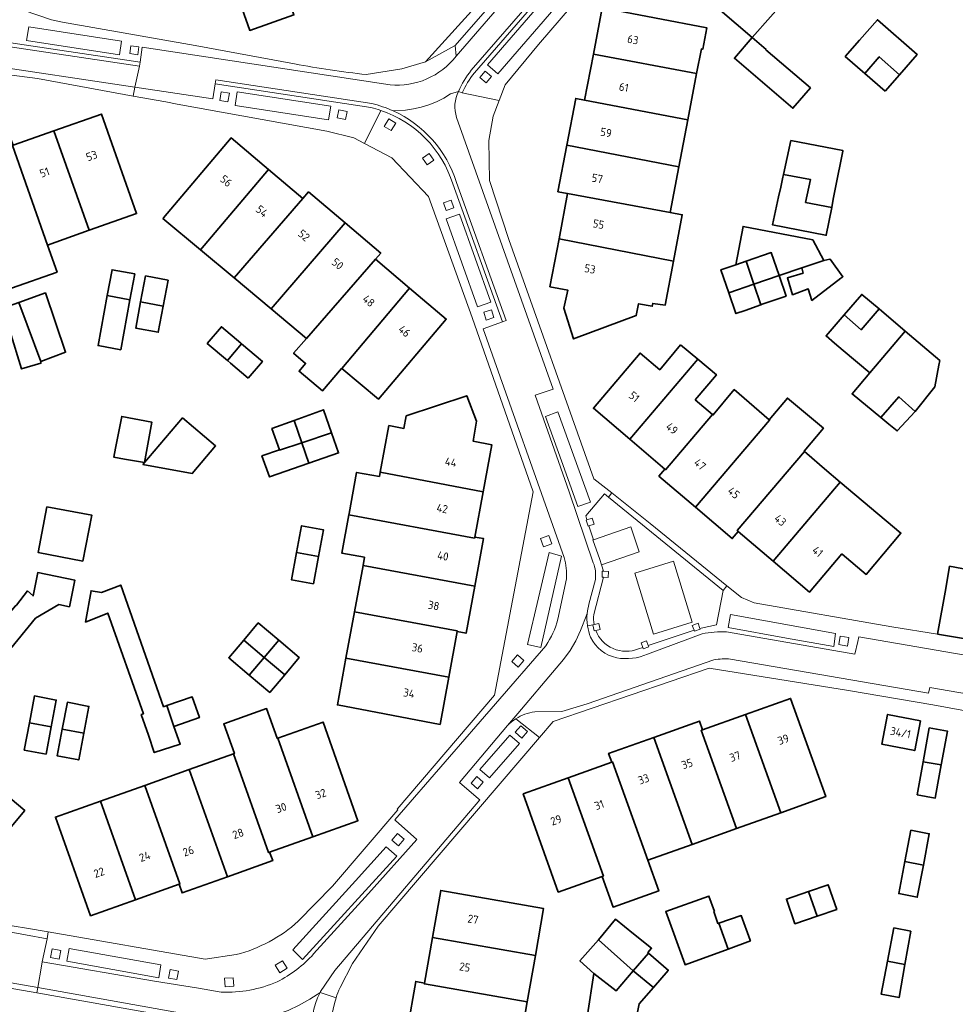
# Model space of a CAD drawing. Extents: x 151587 to 155483, y 462503 to 464608.
# Tile 118 of 236: x 153527 to 153631, y 463342 to 463451. Entities that reach past the tile are written whole.
import ezdxf
from ezdxf.enums import TextEntityAlignment as Align

# ---------------------------------------------------------------- set-up
doc = ezdxf.new("R2010")
doc.units = 0
doc.header["$LTSCALE"] = 0.5
for name, color, linetype, lineweight in [('B-RO-GR-BEPLANTING_CULTUUR_HEESTERS-GV', 251, 'CONTINUOUS', 18), ('B-RO-GR-GROENVOORZIENING-GV', 251, 'CONTINUOUS', 18), ('B-RO-OG-BEBOUWING-GV', 6, 'CONTINUOUS', 35), ('B-RO-OG-BEBOUWING-T18', 1, 'CONTINUOUS', 18), ('B-RO-VH-VERHARDING_BETONSTRAATSTEEN-GV', 251, 'CONTINUOUS', 18), ('B-RO-VH-VERHARDING_STRAATBAKSTEEN-GV', 251, 'CONTINUOUS', 18), ('B-RO-VH-VERHARDING_TEGEL-GV', 251, 'CONTINUOUS', 18), ('B-RO-VH-VERHARDING_TEGEL_RUBBER-GV', 251, 'CONTINUOUS', 18)]:
    doc.layers.add(name, color=color, linetype=linetype, lineweight=lineweight)
doc.styles.add('NLCS-ISO-M200-T18', font='NLCS-ISO.ttf', dxfattribs={"height": 0.36})

msp = doc.modelspace()

# ---------------------------------------------------------------- linework, layer by layer
at = {"layer": 'B-RO-GR-BEPLANTING_CULTUUR_HEESTERS-GV', "flags": 128}
msp.add_lwpolyline([(153582.883, 463458.105), (153571.97, 463446.053), (153575.271, 463447.872), (153583.253, 463457.051)], close=True, dxfattribs=at)
at = {"layer": 'B-RO-GR-GROENVOORZIENING-GV', "flags": 128}
for points in [[(153540.227, 463447.73), (153539.348, 463447.857), (153539.221, 463446.981), (153540.101, 463446.854)], [(153577.997, 463444.34), (153578.691, 463443.749), (153579.279, 463444.441), (153578.585, 463445.031)], [(153550.252, 463442.594), (153549.352, 463442.75), (153549.186, 463441.792), (153550.087, 463441.637)], [(153562.196, 463439.874), (153563.115, 463439.688), (153563.295, 463440.574), (153562.376, 463440.761)], [(153568.697, 463439.283), (153567.924, 463439.75), (153567.419, 463438.915), (153568.192, 463438.448)], [(153572.9, 463435.169), (153572.39, 463435.919), (153571.638, 463435.409), (153572.148, 463434.658)], [(153575.125, 463429.899), (153574.839, 463430.728), (153573.992, 463430.436), (153574.278, 463429.606)], [(153578.713, 463417.462), (153579.567, 463417.735), (153579.29, 463418.603), (153578.435, 463418.33)], [(153589.872, 463395.316), (153589.77, 463395.28), (153589.99, 463394.63), (153590.081, 463394.662), (153590.65, 463394.86), (153590.43, 463395.51)], [(153584.731, 463393.253), (153585.056, 463392.349), (153585.959, 463392.673), (153585.634, 463393.576)], [(153591.69, 463389.623), (153591.57, 463389.63), (153591.54, 463388.98), (153591.701, 463388.971), (153592.23, 463388.94), (153592.27, 463389.59)], [(153590.836, 463383.071), (153591.34, 463383.19), (153591.19, 463383.85), (153590.652, 463383.725), (153590.5, 463383.69), (153590.66, 463383.03)], [(153601.756, 463383.089), (153601.8, 463382.98), (153602.42, 463383.22), (153602.389, 463383.3), (153602.17, 463383.87), (153601.54, 463383.63)], [(153596.053, 463381.188), (153596.11, 463381.04), (153596.71, 463381.27), (153596.665, 463381.392), (153596.47, 463381.92), (153595.86, 463381.69)], [(153618.878, 463382.289), (153617.93, 463382.444), (153617.774, 463381.497), (153618.721, 463381.342)], [(153581.529, 463379.64), (153582.255, 463379.011), (153582.883, 463379.736), (153582.158, 463380.365)], [(153581.928, 463371.781), (153582.654, 463371.152), (153583.282, 463371.877), (153582.557, 463372.506)], [(153577.025, 463366.146), (153577.751, 463365.517), (153578.379, 463366.242), (153577.654, 463366.871)], [(153568.252, 463359.85), (153568.978, 463359.221), (153569.606, 463359.946), (153568.881, 463360.575)], [(153531.393, 463346.665), (153531.572, 463347.609), (153530.629, 463347.788), (153530.45, 463346.845)], [(153556.66, 463345.659), (153556.152, 463346.474), (153555.338, 463345.966), (153555.845, 463345.152)], [(153544.445, 463344.381), (153544.624, 463345.325), (153543.681, 463345.504), (153543.502, 463344.561)], [(153550.738, 463343.64), (153550.67, 463344.598), (153549.713, 463344.529), (153549.781, 463343.572)]]:
    msp.add_lwpolyline(points, close=True, dxfattribs=at)
at = {"layer": 'B-RO-OG-BEBOUWING-GV', "flags": 128}
for points in [[(153553.58, 463462.151), (153548.695, 463460.438), (153552.515, 463449.544), (153557.401, 463451.258)], [(153608.183, 463448.781), (153612.239, 463453.393), (153602.554, 463461.784), (153600.971, 463459.936), (153601.766, 463459.256), (153599.305, 463456.382)], [(153602.019, 463444.775), (153602.539, 463447.5), (153602.69, 463447.471), (153603.142, 463449.841), (153591.561, 463452.053), (153590.58, 463446.918)], [(153620.64, 463444.78), (153622.254, 463446.624), (153624.51, 463444.647), (153626.453, 463446.867), (153622.039, 463450.73), (153620.064, 463448.474), (153618.483, 463446.668)], [(153609.715, 463447.449), (153608.183, 463448.781), (153606.205, 463446.471), (153612.683, 463440.924), (153614.617, 463443.183), (153609.681, 463447.41)], [(153590.58, 463446.918), (153589.607, 463441.822), (153601.038, 463439.639), (153602.019, 463444.775)], [(153622.897, 463442.804), (153624.51, 463444.647), (153622.254, 463446.624), (153620.64, 463444.78)], [(153589.607, 463441.822), (153588.63, 463442.009), (153587.64, 463436.827), (153600.046, 463434.445), (153601.038, 463439.639)], [(153530.81, 463438.425), (153534.729, 463427.409), (153539.978, 463429.264), (153536.083, 463440.288)], [(153530.097, 463425.773), (153534.729, 463427.409), (153530.81, 463438.425), (153526.29, 463436.828), (153526.207, 463436.799)], [(153520.834, 463435.876), (153525.047, 463423.989), (153526.11, 463420.99), (153531.155, 463422.773), (153530.097, 463425.773), (153526.207, 463436.799), (153526.29, 463436.828), (153525.983, 463437.695)], [(153547.058, 463425.255), (153554.594, 463434.137), (153550.442, 463437.648), (153542.959, 463428.799), (153542.895, 463428.723)], [(153617.411, 463432.13), (153618.204, 463436.176), (153618.217, 463436.24), (153612.46, 463437.349), (153611.638, 463433.58), (153614.628, 463433.047), (153614.096, 463430.499), (153616.98, 463429.936), (153616.987, 463429.972), (153617.199, 463431.051)], [(153600.046, 463434.445), (153587.64, 463436.827), (153586.655, 463431.668), (153587.728, 463431.463), (153599.08, 463429.386)], [(153554.594, 463434.137), (153547.058, 463425.255), (153550.795, 463422.142), (153558.402, 463430.917)], [(153611.105, 463431.126), (153610.431, 463427.998), (153616.303, 463426.876), (153616.377, 463426.862), (153616.98, 463429.936), (153614.096, 463430.499), (153614.628, 463433.047), (153611.638, 463433.58), (153611.572, 463433.276), (153611.337, 463432.201)], [(153558.402, 463430.917), (153550.795, 463422.142), (153554.895, 463418.704), (153563.078, 463428.216), (153559.02, 463431.648)], [(153586.772, 463426.455), (153599.468, 463423.971), (153600.429, 463429.123), (153599.08, 463429.386), (153587.728, 463431.463)], [(153566.436, 463424.189), (153567.021, 463424.881), (153563.078, 463428.216), (153554.895, 463418.704), (153558.788, 463415.413)], [(153607.496, 463423.983), (153610.287, 463424.934), (153611.155, 463422.388), (153613.664, 463423.235), (153616.119, 463424.053), (153614.878, 463426.365), (153607.161, 463427.843), (153606.361, 463423.596)], [(153599.468, 463423.971), (153586.772, 463426.455), (153585.759, 463421.152), (153587.758, 463420.77), (153587.29, 463418.791), (153588.386, 463415.366), (153595.333, 463417.951), (153595.583, 463419.275), (153597.094, 463418.987), (153597.156, 463419.311), (153598.541, 463419.117)], [(153570.203, 463421.004), (153566.436, 463424.189), (153558.788, 463415.413), (153557.368, 463413.783), (153558.689, 463412.661), (153557.969, 463411.787), (153560.576, 463409.622), (153562.674, 463412.079), (153562.698, 463412.107)], [(153607.496, 463423.983), (153608.364, 463421.436), (153611.155, 463422.388), (153610.287, 463424.934)], [(153616.119, 463424.053), (153613.664, 463423.235), (153613.811, 463422.67), (153612.082, 463422.13), (153612.649, 463420.265), (153614.379, 463420.913), (153614.784, 463419.643), (153617.987, 463422.088), (153618.217, 463422.264), (153616.803, 463424.202), (153616.789, 463424.221)], [(153539.236, 463419.687), (153539.77, 463422.563), (153537.258, 463423.029), (153536.726, 463420.166)], [(153608.364, 463421.436), (153607.496, 463423.983), (153606.361, 463423.596), (153604.705, 463423.031), (153605.573, 463420.485)], [(153540.422, 463419.46), (153542.92, 463418.984), (153543.47, 463421.867), (153540.972, 463422.343)], [(153611.155, 463422.388), (153608.364, 463421.436), (153609.14, 463419.162), (153609.27, 463419.211), (153611.934, 463420.107)], [(153570.203, 463421.004), (153562.698, 463412.107), (153566.755, 463408.677), (153574.271, 463417.565)], [(153608.364, 463421.436), (153605.573, 463420.485), (153606.362, 463418.171), (153607.405, 463418.509), (153609.14, 463419.162)], [(153529.348, 463412.866), (153532.102, 463413.891), (153529.87, 463420.462), (153526.943, 463419.421), (153527.834, 463416.939)], [(153539.236, 463419.687), (153536.726, 463420.166), (153535.698, 463414.633), (153538.21, 463414.166)], [(153618.354, 463418.021), (153620.248, 463416.389), (153622.226, 463418.685), (153620.32, 463420.303)], [(153526.943, 463419.421), (153524.203, 463418.447), (153525.087, 463415.962), (153525.781, 463416.209), (153525.925, 463416.26), (153527.237, 463412.054), (153529.372, 463412.676), (153529.348, 463412.866), (153527.834, 463416.939)], [(153540.422, 463419.46), (153539.871, 463416.577), (153542.369, 463416.1), (153542.92, 463418.984)], [(153622.226, 463418.685), (153620.248, 463416.389), (153618.354, 463418.021), (153616.36, 463415.707), (153617.298, 463414.915), (153618.27, 463414.094), (153621.221, 463411.604), (153625.135, 463416.214)], [(153550.028, 463412.988), (153551.591, 463414.834), (153551.512, 463414.9), (153549.363, 463416.712), (153547.805, 463414.862)], [(153628.846, 463412.449), (153628.946, 463412.978), (153625.135, 463416.214), (153621.221, 463411.604), (153619.248, 463409.28), (153622.441, 463406.663), (153624.424, 463408.966), (153626.244, 463407.342), (153628.394, 463410.061)], [(153552.346, 463411.036), (153553.906, 463412.882), (153551.591, 463414.834), (153550.028, 463412.988), (153550.376, 463412.695)], [(153600.242, 463414.699), (153597.936, 463411.957), (153595.756, 463413.804), (153590.575, 463407.688), (153594.613, 463404.256), (153602.145, 463413.116)], [(153601.872, 463408.623), (153604.207, 463411.4), (153602.145, 463413.116), (153594.613, 463404.256), (153598.499, 463400.953), (153598.583, 463400.881), (153603.786, 463407.001)], [(153566.972, 463400.612), (153578.356, 463398.436), (153579.319, 463403.648), (153577.272, 463404.029), (153577.648, 463406.272), (153576.546, 463409.071), (153569.847, 463406.836), (153569.59, 463405.46), (153567.933, 463405.769)], [(153610.067, 463406.399), (153606.188, 463409.752), (153603.853, 463406.945), (153603.786, 463407.001), (153598.583, 463400.881), (153598.499, 463400.953), (153597.84, 463400.178), (153601.891, 463396.726), (153610.094, 463406.376)], [(153622.441, 463406.663), (153623.32, 463405.942), (153624.243, 463405.185), (153626.244, 463407.342), (153624.424, 463408.966)], [(153613.974, 463402.895), (153613.932, 463402.932), (153616.061, 463405.475), (153612.082, 463408.806), (153610.067, 463406.399), (153610.094, 463406.376), (153601.891, 463396.726), (153605.966, 463393.254), (153606.633, 463394.038), (153606.524, 463394.131)], [(153537.639, 463403.264), (153537.442, 463402.27), (153538.628, 463402.052), (153540.834, 463401.661), (153541.659, 463406.161), (153538.335, 463406.783)], [(153557.424, 463406.332), (153558.278, 463403.866), (153561.566, 463404.95), (153560.665, 463407.514)], [(153540.682, 463401.457), (153546.142, 463400.461), (153548.731, 463403.515), (153545.062, 463406.624)], [(153558.278, 463403.866), (153557.424, 463406.332), (153554.968, 463405.436), (153555.805, 463403.084), (153555.816, 463403.055)], [(153559.063, 463401.596), (153562.346, 463402.732), (153561.566, 463404.95), (153558.278, 463403.866)], [(153558.278, 463403.866), (153555.816, 463403.055), (153555.805, 463403.084), (153553.859, 463402.409), (153554.697, 463400.085), (153559.063, 463401.596)], [(153610.494, 463390.756), (153617.929, 463399.502), (153616.181, 463400.972), (153614.238, 463402.665), (153613.974, 463402.895), (153606.524, 463394.131), (153606.633, 463394.038)], [(153566.972, 463400.612), (153566.882, 463400.13), (153564.344, 463400.585), (153563.527, 463396.026), (153563.497, 463395.868), (153577.405, 463393.296), (153577.429, 463393.422), (153578.356, 463398.436)], [(153617.929, 463399.502), (153610.494, 463390.756), (153614.532, 463387.323), (153618.119, 463391.543), (153618.13, 463391.534), (153620.81, 463389.281), (153624.652, 463393.852)], [(153534.021, 463390.745), (153535.012, 463395.858), (153530.04, 463396.757), (153529.075, 463391.692)], [(153565.24, 463391.19), (153565.069, 463390.261), (153577.439, 463387.974), (153578.41, 463393.241), (153577.429, 463393.422), (153577.405, 463393.296), (153563.497, 463395.868), (153562.707, 463391.644)], [(153557.703, 463391.71), (153560.125, 463391.273), (153560.666, 463394.235), (153558.245, 463394.677)], [(153560.125, 463391.273), (153557.703, 463391.71), (153557.149, 463388.677), (153559.57, 463388.235)], [(153520.62, 463378.922), (153519.028, 463377.026), (153521.299, 463375.119), (153522.874, 463376.995), (153522.862, 463377.227), (153528.791, 463384.424), (153531.365, 463385.938), (153532.536, 463385.702), (153533.13, 463388.646), (153529.018, 463389.474), (153528.498, 463386.895), (153527.898, 463387.457), (153526.667, 463385.871), (153526.516, 463385.771), (153520.773, 463378.798)], [(153564.12, 463385.121), (153575.505, 463383.016), (153575.491, 463382.945), (153576.478, 463382.762), (153577.439, 463387.974), (153565.069, 463390.261)], [(153630.047, 463390.19), (153629.609, 463387.729), (153628.71, 463382.671), (153634.488, 463381.705), (153635.38, 463386.661), (153632.479, 463387.198), (153632.959, 463389.651)], [(153543.327, 463374.736), (153542.963, 463374.61), (153538.219, 463388.09), (153536.092, 463387.271), (153534.935, 463387.464), (153534.323, 463383.993), (153536.775, 463384.998), (153540.72, 463373.833), (153540.487, 463373.752), (153541.281, 463371.46), (153541.937, 463369.545), (153544.804, 463370.485), (153544.116, 463372.442)], [(153575.491, 463382.945), (153575.505, 463383.016), (153564.12, 463385.121), (153563.171, 463379.981), (153574.554, 463377.877)], [(153551.84, 463382.009), (153554.116, 463380.088), (153555.723, 463381.987), (153553.449, 463383.911)], [(153552.451, 463378.119), (153554.116, 463380.088), (153551.84, 463382.009), (153550.176, 463380.043)], [(153556.394, 463378.167), (153557.997, 463380.063), (153555.723, 463381.987), (153554.116, 463380.088)], [(153554.116, 463380.088), (153552.451, 463378.119), (153554.725, 463376.195), (153556.394, 463378.167)], [(153563.171, 463379.981), (153562.219, 463374.824), (153573.591, 463372.665), (153574.554, 463377.877)], [(153528.093, 463372.829), (153530.508, 463372.373), (153531.072, 463375.35), (153528.657, 463375.807)], [(153531.74, 463372.14), (153534.124, 463371.69), (153534.685, 463374.66), (153532.301, 463375.11)], [(153544.116, 463372.442), (153546.925, 463373.415), (153546.132, 463375.707), (153543.327, 463374.736)], [(153611.329, 463362.872), (153616.319, 463364.658), (153612.433, 463375.542), (153607.441, 463373.759)], [(153559.5, 463360.211), (153555.618, 463371.136), (153555.54, 463371.109), (153555.536, 463371.121), (153554.371, 463374.41), (153549.622, 463372.727), (153550.803, 463369.425), (153550.709, 463369.392), (153554.591, 463358.467), (153554.713, 463358.51)], [(153530.508, 463372.373), (153528.093, 463372.829), (153527.524, 463369.823), (153529.939, 463369.366)], [(153555.618, 463371.136), (153559.5, 463360.211), (153564.494, 463361.985), (153560.638, 463372.919)], [(153597.274, 463371.224), (153601.511, 463359.359), (153606.42, 463361.115), (153602.531, 463372.006), (153602.665, 463372.054), (153602.32, 463373.02)], [(153607.441, 463373.759), (153602.665, 463372.054), (153602.531, 463372.006), (153606.42, 463361.115), (153611.329, 463362.872)], [(153626.829, 463373.048), (153623.178, 463373.759), (153622.537, 463370.469), (153626.188, 463369.758)], [(153534.124, 463371.69), (153531.74, 463372.14), (153531.178, 463369.169), (153533.562, 463368.719)], [(153627.114, 463368.521), (153629.114, 463368.162), (153629.797, 463371.919), (153627.786, 463372.267)], [(153601.511, 463359.359), (153597.274, 463371.224), (153592.263, 463369.441), (153592.612, 463368.464), (153592.711, 463368.499), (153596.602, 463357.602)], [(153550.031, 463355.778), (153555.049, 463357.564), (153554.713, 463358.51), (153554.591, 463358.467), (153550.709, 463369.392), (153545.805, 463367.65)], [(153591.552, 463355.807), (153592.755, 463352.423), (153597.83, 463354.21), (153596.602, 463357.602), (153592.711, 463368.499), (153592.612, 463368.464), (153587.8, 463366.746), (153591.689, 463355.855)], [(153629.114, 463368.162), (153627.114, 463368.521), (153626.458, 463364.866), (153628.448, 463364.504), (153628.748, 463366.153)], [(153550.031, 463355.778), (153545.805, 463367.65), (153540.891, 463365.904), (153544.773, 463354.978), (153544.674, 463354.943), (153545.013, 463353.992)], [(153523.595, 463366.459), (153516.172, 463357.719), (153520.193, 463354.333), (153527.579, 463363.104)], [(153587.8, 463366.746), (153582.809, 463364.964), (153586.681, 463354.075), (153591.552, 463355.807), (153591.689, 463355.855)], [(153535.982, 463364.159), (153539.864, 463353.234), (153544.674, 463354.943), (153544.773, 463354.978), (153540.891, 463365.904)], [(153539.864, 463353.234), (153535.982, 463364.159), (153530.988, 463362.385), (153534.869, 463351.46)], [(153625.091, 463357.462), (153627.136, 463357.073), (153627.795, 463360.542), (153625.75, 463360.931)], [(153627.136, 463357.073), (153625.091, 463357.462), (153624.415, 463353.907), (153626.46, 463353.518)], [(153614.411, 463354.144), (153615.364, 463351.415), (153617.539, 463352.166), (153616.596, 463354.898)], [(153572.759, 463349.038), (153584.156, 463347.043), (153585.065, 463352.247), (153573.673, 463354.259)], [(153604.004, 463351.945), (153603.385, 463353.643), (153598.601, 463351.914), (153600.695, 463346.132), (153600.733, 463346.028), (153605.518, 463347.772), (153604.474, 463350.655), (153604.358, 463350.616), (153603.926, 463351.913)], [(153615.364, 463351.415), (153614.411, 463354.144), (153611.968, 463353.302), (153612.911, 463350.569)], [(153596.691, 463347.313), (153596.62, 463347.375), (153597.026, 463347.862), (153595.026, 463349.47), (153593.026, 463351.078), (153591.144, 463348.798), (153594.989, 463345.365)], [(153607.946, 463348.76), (153606.953, 463351.48), (153604.474, 463350.655), (153605.518, 463347.772), (153607.979, 463348.669)], [(153623.87, 463350.11), (153623.16, 463346.424), (153625.088, 463346.053), (153625.734, 463349.75)], [(153572.759, 463349.038), (153571.877, 463344.003), (153571.86, 463343.905), (153583.259, 463341.909), (153584.156, 463347.043)], [(153594.989, 463345.365), (153591.144, 463348.798), (153589.079, 463346.458), (153590.647, 463345.079), (153593.098, 463343.134)], [(153598.868, 463345.377), (153598.89, 463345.402), (153596.691, 463347.313), (153594.989, 463345.365), (153597.227, 463343.504)], [(153623.16, 463346.424), (153622.459, 463342.785), (153624.45, 463342.401), (153625.088, 463346.053)], [(153590.647, 463345.079), (153589.916, 463340.484), (153592.771, 463339.964), (153595.24, 463339.538), (153595.3, 463339.858), (153595.646, 463341.7), (153597.227, 463343.504), (153594.989, 463345.365), (153593.098, 463343.134)], [(153571.877, 463344.003), (153570.896, 463344.175), (153569.977, 463338.944), (153582.362, 463336.776), (153583.259, 463341.909), (153571.86, 463343.905)]]:
    msp.add_lwpolyline(points, close=True, dxfattribs=at)
at = {"layer": 'B-RO-VH-VERHARDING_BETONSTRAATSTEEN-GV', "flags": 128}
for points in [[(153605.308, 463478.36), (153594.547, 463465.816), (153594.204, 463466.107), (153593.031, 463467.106), (153575.371, 463446.693)], [(153577.053, 463445.128), (153589.964, 463460.031), (153590.305, 463459.737), (153591.49, 463458.714), (153606.996, 463476.674)], [(153522.491, 463445.861), (153539.79, 463443.258), (153540.288, 463445.587), (153524.181, 463447.977)], [(153568.049, 463443.517), (153540.604, 463447.691), (153540.355, 463446.032), (153540.288, 463445.587), (153539.79, 463443.258), (153548.407, 463441.962), (153548.666, 463443.617), (153548.735, 463444.062), (153566.022, 463441.448)], [(153575.639, 463442.798), (153574.762, 463442.524), (153573.997, 463442.055), (153573.197, 463441.651), (153572.366, 463441.313), (153571.51, 463441.044), (153570.636, 463440.845), (153569.748, 463440.719), (153568.39, 463440.637)], [(153568.39, 463440.637), (153569.748, 463440.719), (153570.636, 463440.845), (153571.51, 463441.044), (153572.366, 463441.313), (153573.197, 463441.651), (153573.997, 463442.055), (153574.762, 463442.524), (153575.639, 463442.798)], [(153590.572, 463390.564), (153587.883, 463398.412), (153584.117, 463409.147), (153586.126, 463409.812), (153575.43, 463439.902)], [(153575.429, 463432.701), (153580.929, 463417.4), (153580.505, 463417.249), (153578.373, 463416.489), (153587.326, 463391.15)], [(153587.597, 463388.798), (153586.652, 463384.301)], [(153590.086, 463385.98), (153590.807, 463388.703)], [(153557.989, 463341.534), (153559.175, 463342.205), (153559.968, 463342.746), (153560.3, 463342.973), (153560.338, 463343.055), (153561.941, 463345.41), (153578.003, 463364.286), (153577.87, 463364.399), (153575.738, 463366.24), (153581.073, 463372.532), (153582.196, 463373.858), (153586.457, 463378.881), (153587.266, 463379.833), (153587.991, 463380.851), (153588.627, 463381.927), (153589.169, 463383.053), (153589.384, 463383.618), (153589.895, 463384.961)], [(153589.895, 463384.961), (153589.384, 463383.618), (153589.169, 463383.053), (153588.627, 463381.927), (153587.991, 463380.851), (153587.266, 463379.833), (153586.457, 463378.881), (153582.196, 463373.858), (153581.073, 463372.532)], [(153602.641, 463382.701), (153596.578, 463380.439)], [(153605.772, 463379.895), (153627.72, 463376.118), (153627.868, 463376.743), (153648.63, 463373.176), (153650.025, 463372.758), (153650.62, 463372.638), (153650.98, 463374.742), (153651.33, 463376.771), (153650.763, 463376.868), (153649.303, 463377.211), (153634.979, 463379.761), (153619.97, 463382.362), (153619.881, 463381.852), (153619.558, 463380.441), (153605.325, 463382.9)], [(153585.304, 463381.382), (153568.57, 463362.093), (153568.674, 463362.003), (153571.022, 463359.92), (153565.679, 463353.93), (153559.586, 463347.222)], [(153584.077, 463374.055), (153587.084, 463374.09), (153589.881, 463374.928), (153603.927, 463379.802)], [(153526.704, 463343.933), (153529.013, 463343.521), (153529.429, 463345.865), (153529.527, 463346.347), (153530.049, 463348.903), (153527.664, 463349.339), (153505.361, 463353.42)], [(153549.351, 463343.008), (153546.849, 463343.451), (153541.965, 463344.218), (153529.527, 463346.347), (153529.429, 463345.865), (153529.013, 463343.521), (153550.096, 463339.76)], [(153560.3, 463342.973), (153559.968, 463342.746), (153559.175, 463342.205), (153557.989, 463341.534), (153556.751, 463340.965), (153555.47, 463340.502), (153554.154, 463340.147), (153552.814, 463339.905), (153550.873, 463339.719), (153550.42, 463339.675), (153551.219, 463339.467), (153552.794, 463338.955), (153552.692, 463338.607)]]:
    msp.add_lwpolyline(points, dxfattribs=at)
at = {"layer": 'B-RO-VH-VERHARDING_BETONSTRAATSTEEN-GV'}
for points in [[(153575.371, 463446.693, -0.2551083), (153568.049, 463443.517)], [(153575.639, 463442.798, -0.075136), (153577.053, 463445.128)], [(153575.43, 463439.902, -0.1992492), (153575.639, 463442.798)], [(153566.022, 463441.448, -0.0476289), (153568.39, 463440.637)], [(153568.39, 463440.637, -0.2128218), (153575.429, 463432.701)], [(153587.326, 463391.15, -0.0973453), (153587.597, 463388.798)], [(153590.807, 463388.703, 0.1198842), (153590.572, 463390.564)], [(153589.895, 463384.961, -0.0442614), (153590.086, 463385.98)], [(153589.932, 463383.591, -0.0671631), (153589.895, 463384.961)], [(153586.652, 463384.301, -0.0850223), (153585.304, 463381.382)], [(153590.276, 463382.317, -0.0580885), (153589.932, 463383.591)], [(153605.325, 463382.9, 0.0651744), (153602.641, 463382.701)], [(153593.164, 463380.046, -0.2378426), (153590.276, 463382.317)], [(153596.578, 463380.439, -0.1537641), (153593.164, 463380.046)], [(153603.927, 463379.802, -0.0633902), (153605.772, 463379.895)], [(153581.998, 463373.292, -0.1102979), (153584.077, 463374.055)], [(153581.073, 463372.532, -0.0587137), (153581.998, 463373.292)], [(153559.586, 463347.222, -0.0937192), (153555.542, 463344.149)], [(153555.542, 463344.149, -0.1167753), (153549.351, 463343.008)], [(153559.535, 463337.813, -0.1614482), (153560.3, 463342.973)]]:
    msp.add_lwpolyline(points, format="xyb", dxfattribs=at)
at = {"layer": 'B-RO-VH-VERHARDING_STRAATBAKSTEEN-GV', "flags": 128}
for points in [[(153557.474, 463445.844), (153546.476, 463447.871), (153531.77, 463450.481), (153530.528, 463450.732), (153521.091, 463453.982), (153519.411, 463455.392), (153516.739, 463458.988), (153512.385, 463469.852), (153508.866, 463479.443), (153507.34, 463483.679), (153504.571, 463491.366), (153501.73, 463499.507), (153499.291, 463506.523), (153498.857, 463507.967)], [(153576.055, 463442.625), (153580.138, 463441.8), (153580.797, 463443.538), (153584.504, 463447.989), (153595.028, 463460.252), (153595.119, 463460.174), (153606.231, 463473.187), (153615.201, 463483.729), (153622.835, 463492.758), (153622.19, 463492.933), (153617.18, 463494.115)], [(153604.327, 463481.437), (153603.26, 463480.177), (153589.989, 463464.796), (153583.253, 463457.051), (153575.271, 463447.872), (153575.371, 463446.693), (153593.031, 463467.106), (153594.204, 463466.107), (153604.967, 463478.654)], [(153606.996, 463476.674), (153591.49, 463458.714), (153590.305, 463459.737), (153577.396, 463444.837)], [(153577.396, 463444.837), (153590.305, 463459.737), (153589.964, 463460.031), (153577.053, 463445.128)], [(153524.265, 463448.419), (153540.355, 463446.032), (153540.604, 463447.691), (153568.049, 463443.517)], [(153540.288, 463445.587), (153540.355, 463446.032), (153524.265, 463448.419)], [(153524.181, 463447.977), (153540.288, 463445.587)], [(153575.371, 463446.693), (153575.271, 463447.872), (153571.97, 463446.053), (153569.365, 463445.281), (153565.414, 463444.664)], [(153523.545, 463444.908), (153528.992, 463444.217), (153539.604, 463442.279), (153539.79, 463443.258), (153522.491, 463445.861)], [(153566.022, 463441.448), (153548.735, 463444.062), (153548.666, 463443.617), (153565.936, 463441.005)], [(153539.79, 463443.258), (153539.604, 463442.279), (153543.214, 463441.62), (153544.464, 463441.392), (153561.046, 463438.396), (153564.033, 463437.653), (153565.231, 463437.023), (153567.022, 463440.693)], [(153565.936, 463441.005), (153548.666, 463443.617), (153548.407, 463441.962), (153539.79, 463443.258)], [(153589.932, 463383.591), (153590.5, 463383.69), (153590.652, 463383.725), (153590.613, 463383.999), (153590.595, 463384.274), (153590.598, 463384.551), (153590.623, 463384.826), (153591.701, 463388.971), (153591.54, 463388.98), (153591.57, 463389.63), (153591.69, 463389.623), (153591.465, 463390.327), (153591.278, 463390.913), (153590.524, 463393.094), (153590.576, 463393.112), (153590.081, 463394.662), (153589.99, 463394.63), (153589.77, 463395.28), (153589.872, 463395.316), (153589.73, 463395.76), (153591.8, 463398.22), (153592.263, 463397.843), (153592.627, 463398.301), (153590.647, 463399.878), (153581.198, 463426.374), (153579.052, 463432.919), (153578.994, 463437.35), (153579.479, 463440.061), (153580.138, 463441.8), (153576.055, 463442.625), (153575.639, 463442.798)], [(153575.639, 463442.798), (153576.055, 463442.625)], [(153567.022, 463440.693), (153565.231, 463437.023), (153568.258, 463435.432), (153572.322, 463431.165), (153577.158, 463417.733), (153583.891, 463398.409), (153579.608, 463375.894), (153568.85, 463363.254), (153568.91, 463363.195), (153561.659, 463354.728), (153557.883, 463350.852)], [(153575.43, 463439.902), (153586.126, 463409.812), (153584.117, 463409.147)], [(153575.003, 463432.557), (153580.505, 463417.249), (153580.929, 463417.4), (153575.429, 463432.701)], [(153587.326, 463391.15), (153578.373, 463416.489), (153580.505, 463417.249), (153575.003, 463432.557)], [(153584.117, 463409.147), (153587.883, 463398.412), (153590.572, 463390.564)], [(153586.652, 463384.301), (153587.597, 463388.798)], [(153590.807, 463388.703), (153590.086, 463385.98)], [(153634.488, 463381.705), (153628.71, 463382.671), (153623.64, 463383.481), (153608.383, 463386.121), (153606.982, 463386.714), (153605.374, 463388.02), (153604.96, 463387.51), (153604.21, 463383.69), (153602.51, 463383.34), (153602.389, 463383.3), (153602.42, 463383.22), (153601.8, 463382.98), (153601.756, 463383.089), (153596.665, 463381.392), (153596.71, 463381.27), (153596.11, 463381.04), (153596.053, 463381.188), (153595.58, 463381.03)], [(153590.836, 463383.071), (153590.66, 463383.03), (153590.5, 463383.69), (153589.932, 463383.591)], [(153596.578, 463380.439), (153602.641, 463382.701)], [(153605.325, 463382.9), (153619.558, 463380.441), (153619.881, 463381.852), (153619.97, 463382.362), (153634.979, 463379.761)], [(153559.586, 463347.222), (153565.679, 463353.93), (153571.022, 463359.92), (153568.674, 463362.003), (153568.57, 463362.093), (153585.304, 463381.382)], [(153603.927, 463379.802), (153589.881, 463374.928), (153587.084, 463374.09), (153584.077, 463374.055)], [(153650.3, 463370.777), (153650.62, 463372.638), (153650.025, 463372.758), (153648.63, 463373.176), (153627.868, 463376.743), (153627.72, 463376.118), (153605.772, 463379.895)], [(153581.998, 463373.292), (153584.611, 463371.207), (153586.133, 463372.987), (153603.392, 463378.908), (153618.837, 463376.399), (153628.169, 463374.82), (153643.427, 463372.033), (153650.3, 463370.777)], [(153584.611, 463371.207), (153581.998, 463373.292)], [(153581.073, 463372.532), (153575.738, 463366.24), (153577.87, 463364.399), (153578.003, 463364.286), (153561.941, 463345.41), (153560.338, 463343.055), (153560.3, 463342.973), (153562.072, 463342.357)], [(153562.511, 463343.505), (153563.875, 463346.157), (153566.727, 463350.3), (153584.611, 463371.207)], [(153505.101, 463353.499), (153505.361, 463353.42), (153527.664, 463349.339), (153530.049, 463348.903), (153530.182, 463349.668), (153527.794, 463350.084), (153526.423, 463350.31), (153511.674, 463352.745), (153509.023, 463353.426)], [(153502.335, 463346.211), (153507.813, 463346.249), (153510.553, 463346.015), (153516.479, 463345.131), (153526.597, 463343.337), (153528.908, 463342.927), (153529.013, 463343.521), (153526.704, 463343.933), (153521.338, 463344.89), (153521.362, 463345.019), (153521.842, 463347.621), (153506.794, 463350.386)], [(153551.012, 463347.149), (153547.559, 463346.638), (153530.182, 463349.668), (153530.049, 463348.903), (153529.527, 463346.347), (153541.965, 463344.218), (153546.849, 463343.451), (153549.351, 463343.008)], [(153549.985, 463337.293), (153551.069, 463336.302), (153552.692, 463338.607), (153552.794, 463338.955), (153551.219, 463339.467), (153550.42, 463339.675), (153550.096, 463339.76), (153529.013, 463343.521), (153528.908, 463342.927), (153544.115, 463340.231)], [(153562.072, 463342.357), (153560.3, 463342.973)]]:
    msp.add_lwpolyline(points, dxfattribs=at)
for points in [[(153578.837, 463445.749), (153589.116, 463457.63), (153590.27, 463456.633), (153579.991, 463444.751)], [(153527.788, 463448.424), (153528.02, 463449.934), (153538.298, 463448.359), (153538.067, 463446.848)], [(153540.227, 463447.73), (153540.101, 463446.854), (153539.221, 463446.981), (153539.348, 463447.857)], [(153577.997, 463444.34), (153578.585, 463445.031), (153579.279, 463444.441), (153578.691, 463443.749)], [(153550.252, 463442.594), (153550.087, 463441.637), (153549.186, 463441.792), (153549.352, 463442.75)], [(153561.479, 463441.165), (153561.246, 463439.643), (153550.875, 463441.231), (153551.108, 463442.752)], [(153562.196, 463439.874), (153562.376, 463440.761), (153563.295, 463440.574), (153563.115, 463439.688)], [(153568.697, 463439.283), (153568.192, 463438.448), (153567.419, 463438.915), (153567.924, 463439.75)], [(153572.9, 463435.169), (153572.148, 463434.658), (153571.638, 463435.409), (153572.39, 463435.919)], [(153575.125, 463429.899), (153574.278, 463429.606), (153573.992, 463430.436), (153574.839, 463430.728)], [(153579.204, 463419.436), (153577.755, 463418.92), (153574.285, 463428.664), (153575.735, 463429.18)], [(153578.713, 463417.462), (153578.435, 463418.33), (153579.29, 463418.603), (153579.567, 463417.735)], [(153588.864, 463396.808), (153587.046, 463401.853), (153585.277, 463406.777), (153586.646, 463407.284), (153590.264, 463397.288)], [(153592.627, 463398.301), (153592.263, 463397.843), (153604.96, 463387.51), (153605.374, 463388.02), (153596.877, 463394.916)], [(153584.731, 463393.253), (153585.634, 463393.576), (153585.959, 463392.673), (153585.056, 463392.349)], [(153584.504, 463386.666), (153585.686, 463391.711), (153587.055, 463391.297), (153584.753, 463381.173), (153583.291, 463381.497)], [(153605.766, 463384.835), (153617.406, 463382.742), (153617.202, 463381.279), (153611.962, 463382.231), (153605.5, 463383.408)], [(153618.878, 463382.289), (153618.721, 463381.342), (153617.774, 463381.497), (153617.93, 463382.444)], [(153581.529, 463379.64), (153582.158, 463380.365), (153582.883, 463379.736), (153582.255, 463379.011)], [(153581.928, 463371.781), (153582.557, 463372.506), (153583.282, 463371.877), (153582.654, 463371.152)], [(153579.082, 463366.751), (153578.011, 463367.653), (153581.326, 463371.471), (153582.397, 463370.542)], [(153577.025, 463366.146), (153577.654, 463366.871), (153578.379, 463366.242), (153577.751, 463365.517)], [(153568.252, 463359.85), (153568.881, 463360.575), (153569.606, 463359.946), (153568.978, 463359.221)], [(153567.637, 463359.084), (153568.797, 463358.075), (153558.366, 463346.595), (153557.264, 463347.693), (153564.215, 463355.328)], [(153531.393, 463346.665), (153530.45, 463346.845), (153530.629, 463347.788), (153531.572, 463347.609)], [(153537.344, 463345.506), (153532.255, 463346.435), (153532.491, 463347.835), (153542.646, 463346.004), (153542.442, 463344.577)], [(153556.66, 463345.659), (153555.845, 463345.152), (153555.338, 463345.966), (153556.152, 463346.474)], [(153544.445, 463344.381), (153543.502, 463344.561), (153543.681, 463345.504), (153544.624, 463345.325)], [(153550.738, 463343.64), (153549.781, 463343.572), (153549.713, 463344.529), (153550.67, 463344.598)]]:
    msp.add_lwpolyline(points, close=True, dxfattribs=at)
at = {"layer": 'B-RO-VH-VERHARDING_STRAATBAKSTEEN-GV'}
for points in [[(153568.049, 463443.517, 0.2551083), (153575.371, 463446.693)], [(153565.414, 463444.664, -0.0196623), (153557.474, 463445.844)], [(153577.053, 463445.128, 0.075136), (153575.639, 463442.798)], [(153576.055, 463442.625, -0.0752484), (153577.396, 463444.837)], [(153577.396, 463444.837, 0.0752484), (153576.055, 463442.625)], [(153575.639, 463442.798, 0.1992492), (153575.43, 463439.902)], [(153567.022, 463440.693, 0.0240707), (153565.936, 463441.005)], [(153565.936, 463441.005, -0.0240707), (153567.022, 463440.693)], [(153568.39, 463440.637, 0.0476289), (153566.022, 463441.448)], [(153567.022, 463440.693, -0.2395606), (153575.003, 463432.557)], [(153575.003, 463432.557, 0.2395606), (153567.022, 463440.693)], [(153575.429, 463432.701, 0.2128218), (153568.39, 463440.637)], [(153587.597, 463388.798, 0.0973453), (153587.326, 463391.15)], [(153590.572, 463390.564, -0.1198842), (153590.807, 463388.703)], [(153590.086, 463385.98, 0.0442614), (153589.895, 463384.961)], [(153589.895, 463384.961, 0.0671631), (153589.932, 463383.591)], [(153585.304, 463381.382, 0.0850223), (153586.652, 463384.301)], [(153589.932, 463383.591, 0.0580885), (153590.276, 463382.317)], [(153595.58, 463381.03, -0.4205079), (153590.836, 463383.071)], [(153602.641, 463382.701, -0.0651744), (153605.325, 463382.9)], [(153590.276, 463382.317, 0.2378426), (153593.164, 463380.046)], [(153593.164, 463380.046, 0.1537641), (153596.578, 463380.439)], [(153605.772, 463379.895, 0.0633902), (153603.927, 463379.802)], [(153584.077, 463374.055, 0.1102979), (153581.998, 463373.292)], [(153581.998, 463373.292, 0.0587137), (153581.073, 463372.532)], [(153557.883, 463350.852, -0.1203186), (153551.012, 463347.149)], [(153555.542, 463344.149, 0.0937192), (153559.586, 463347.222)], [(153549.351, 463343.008, 0.1167753), (153555.542, 463344.149)], [(153562.072, 463342.357, -0.0249447), (153562.511, 463343.505)], [(153560.3, 463342.973, 0.1614482), (153559.535, 463337.813)], [(153561.538, 463337.222, -0.1059482), (153562.072, 463342.357)]]:
    msp.add_lwpolyline(points, format="xyb", dxfattribs=at)
at = {"layer": 'B-RO-VH-VERHARDING_TEGEL-GV', "flags": 128}
for points in [[(153578.837, 463445.749), (153579.991, 463444.751), (153590.27, 463456.633), (153589.116, 463457.63)], [(153527.788, 463448.424), (153538.067, 463446.848), (153538.298, 463448.359), (153528.02, 463449.934)], [(153561.479, 463441.165), (153551.108, 463442.752), (153550.875, 463441.231), (153561.246, 463439.643)], [(153579.204, 463419.436), (153575.735, 463429.18), (153574.285, 463428.664), (153577.755, 463418.92)], [(153588.864, 463396.808), (153590.264, 463397.288), (153586.646, 463407.284), (153585.277, 463406.777), (153587.046, 463401.853)], [(153584.504, 463386.666), (153583.291, 463381.497), (153584.753, 463381.173), (153587.055, 463391.297), (153585.686, 463391.711)], [(153597.239, 463382.652), (153595.162, 463389.419), (153599.462, 463390.739), (153601.54, 463383.972)], [(153605.766, 463384.835), (153605.5, 463383.408), (153611.962, 463382.231), (153617.202, 463381.279), (153617.406, 463382.742)], [(153579.082, 463366.751), (153582.397, 463370.542), (153581.326, 463371.471), (153578.011, 463367.653)], [(153567.637, 463359.084), (153564.215, 463355.328), (153557.264, 463347.693), (153558.366, 463346.595), (153568.797, 463358.075)], [(153537.344, 463345.506), (153542.442, 463344.577), (153542.646, 463346.004), (153532.491, 463347.835), (153532.255, 463346.435)]]:
    msp.add_lwpolyline(points, close=True, dxfattribs=at)
for points in [[(153596.665, 463381.392), (153601.756, 463383.089), (153601.54, 463383.63), (153602.17, 463383.87), (153602.389, 463383.3), (153602.51, 463383.34), (153604.21, 463383.69), (153604.96, 463387.51), (153592.263, 463397.843), (153591.8, 463398.22), (153589.73, 463395.76), (153589.872, 463395.316), (153590.43, 463395.51), (153590.65, 463394.86), (153590.081, 463394.662), (153590.576, 463393.112), (153594.71, 463394.542), (153595.665, 463391.78), (153591.465, 463390.327), (153591.69, 463389.623), (153592.27, 463389.59), (153592.23, 463388.94), (153591.701, 463388.971), (153590.623, 463384.826), (153590.598, 463384.551), (153590.595, 463384.274), (153590.613, 463383.999), (153590.652, 463383.725), (153591.19, 463383.85), (153591.34, 463383.19), (153590.836, 463383.071)], [(153595.58, 463381.03), (153596.053, 463381.188), (153595.86, 463381.69), (153596.47, 463381.92), (153596.665, 463381.392)]]:
    msp.add_lwpolyline(points, dxfattribs=at)
at = {"layer": 'B-RO-VH-VERHARDING_TEGEL-GV'}
msp.add_lwpolyline([(153590.836, 463383.071, 0.4205079), (153595.58, 463381.03)], format="xyb", dxfattribs=at)
at = {"layer": 'B-RO-VH-VERHARDING_TEGEL_RUBBER-GV', "flags": 128}
for points in [[(153590.576, 463393.112), (153590.524, 463393.094), (153591.278, 463390.913), (153591.465, 463390.327), (153595.665, 463391.78), (153594.71, 463394.542)], [(153597.239, 463382.652), (153601.54, 463383.972), (153599.462, 463390.739), (153595.162, 463389.419)]]:
    msp.add_lwpolyline(points, close=True, dxfattribs=at)

# ---------------------------------------------------------------- texts
at = {"layer": 'B-RO-OG-BEBOUWING-T18', "style": 'NLCS-ISO-M200-T18'}
for s, rotation, p in [('63', 349.2, (153594.959, 463448.525)), ('61', 349.2, (153593.952, 463443.25)), ('59', 349.2, (153591.981, 463438.235)), ('53', 19.4, (153534.997, 463435.662)), ('51', 19.4, (153529.779, 463433.818)), ('56', 319.8, (153549.892, 463432.875)), ('57', 349.2, (153591.01, 463433.15)), ('54', 319.8, (153553.865, 463429.515)), ('55', 349.2, (153591.155, 463428.083)), ('52', 319.8, (153558.517, 463426.835)), ('50', 319.8, (153562.244, 463423.683)), ('53', 349.2, (153590.208, 463423.126)), ('48', 319.8, (153565.684, 463419.587)), ('46', 319.8, (153569.647, 463416.236)), ('51', 320, (153595.107, 463408.957)), ('49', 320, (153599.282, 463405.448)), ('44', 349.5, (153574.79, 463401.721)), ('47', 320, (153602.391, 463401.47)), ('45', 320, (153606.132, 463398.325)), ('42', 349.5, (153573.833, 463396.58)), ('43', 320, (153611.288, 463395.284)), ('40', 349.5, (153573.913, 463391.325)), ('41', 320, (153615.424, 463391.809)), ('38', 349.5, (153572.89, 463385.833)), ('36', 349.5, (153571.086, 463381.129)), ('34', 349.5, (153570.153, 463376.12)), ('34/1', 349, (153624.61, 463371.75)), ('39', 19.4, (153611.624, 463370.992)), ('37', 19.4, (153606.278, 463369.11)), ('35', 19.4, (153600.967, 463368.295)), ('33', 19.4, (153596.146, 463366.597)), ('32', 19.3, (153560.367, 463364.962)), ('30', 19.3, (153555.988, 463363.425)), ('31', 19.4, (153591.224, 463363.737)), ('29', 19.4, (153586.443, 463362.054)), ('28', 19.3, (153551.216, 463360.56)), ('24', 19.3, (153540.876, 463358.028)), ('26', 19.3, (153545.707, 463358.627)), ('22', 19.3, (153535.814, 463356.252)), ('27', 350.2, (153577.251, 463351.071)), ('25', 350.2, (153576.335, 463345.772))]:
    msp.add_text(s, height=0.9, rotation=rotation, dxfattribs=at).set_placement(p, align=Align.MIDDLE)

doc.saveas('drawing.dxf')
